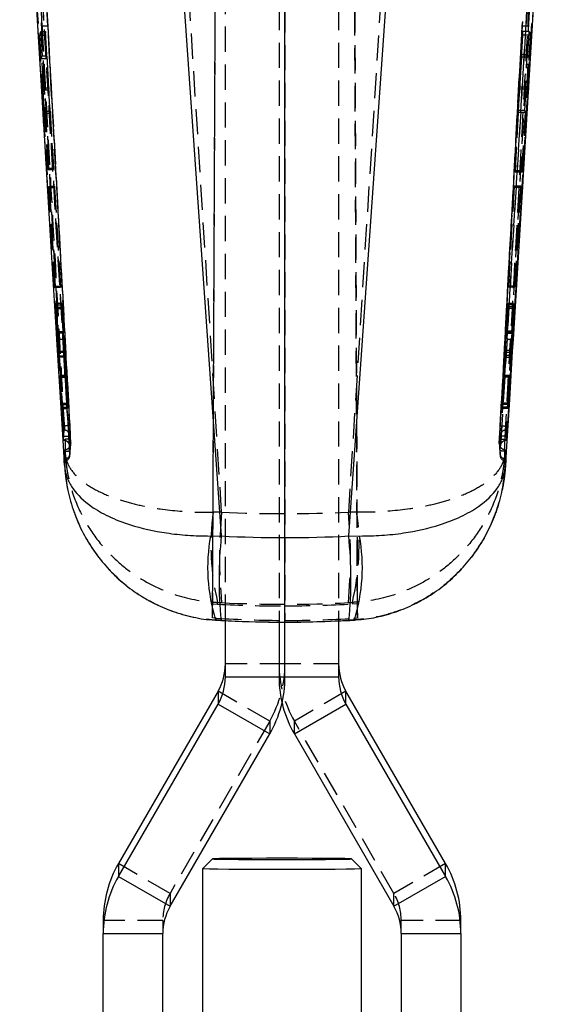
# Model space of a CAD drawing. Extents: x 37 to 375, y 36 to 279.
# Tile 12 of 16: x 212 to 239, y 174 to 223. Entities that reach past the tile are written whole.
import ezdxf

# ---------------------------------------------------------------- set-up
doc = ezdxf.new("R2010")
doc.units = 0
doc.linetypes.add('HIDDEN', pattern=[1.905, 1.27, -0.635])
doc.layers.get('0').update_dxf_attribs({"linetype": 'CONTINUOUS'})

msp = doc.modelspace()

# ---------------------------------------------------------------- linework, layer by layer
at = {"color": 7, "linetype": 'HIDDEN'}
for p, q in [((221.905369, 193.318589), (222.231336, 267.941458)), ((225.536735, 267.862423), (225.548124, 193.194663)), ((228.866425, 267.862423), (229.192099, 193.305491)), ((221.905375, 194.02705), (222.194546, 260.198845)), ((225.548124, 193.927987), (225.538091, 259.673728)), ((229.192093, 194.04014), (228.905268, 259.673728)), ((222.548734, 193.22261), (222.548734, 248.928441)), ((225.248734, 248.928441), (225.248734, 193.122095)), ((225.548734, 193.119502), (225.548734, 248.928441)), ((228.248734, 248.928441), (228.248734, 193.178071)), ((213.614679, 223.097658), (212.461133, 244.249745)), ((238.636335, 244.249745), (237.482789, 223.097658)), ((214.410903, 202.970987), (212.198847, 243.171258)), ((238.898621, 243.171258), (236.686565, 202.970987)), ((213.652188, 214.243448), (212.20902, 238.097428)), ((212.512913, 238.129554), (214.374808, 207.357383)), ((214.674017, 202.465592), (212.542934, 237.80304)), ((238.554534, 237.80304), (236.42345, 202.465592)), ((236.72266, 207.357383), (238.584554, 238.129554)), ((238.888447, 238.097428), (237.44528, 214.243448)), ((222.359658, 198.639317), (220.240949, 232.135086)), ((230.856518, 232.135086), (228.737809, 198.639317)), ((213.614679, 223.097658), (214.76609, 202.104522)), ((236.331378, 202.104522), (237.482789, 223.097658)), ((213.208344, 222.639209), (213.258198, 222.82779)), ((213.277394, 221.465578), (213.208344, 222.639209)), ((213.208344, 222.639209), (213.480865, 222.639209)), ((213.258198, 222.82779), (213.49654, 222.82779)), ((213.258198, 222.82779), (213.65172, 215.939073)), ((213.49654, 222.82779), (213.480865, 222.639209)), ((213.480865, 222.639209), (213.551675, 221.465578)), ((213.912163, 215.939073), (213.49654, 222.82779)), ((237.131238, 215.750484), (237.51123, 222.639209)), ((237.496608, 222.82779), (237.431868, 221.65416)), ((237.889124, 222.639209), (237.483955, 215.750484)), ((237.51123, 222.639209), (237.496608, 222.82779)), ((237.83927, 222.82779), (237.496608, 222.82779)), ((237.889124, 222.639209), (237.51123, 222.639209)), ((237.772194, 221.65416), (237.83927, 222.82779)), ((237.83927, 222.82779), (237.889124, 222.639209)), ((213.309605, 221.59124), (213.277394, 221.465578)), ((213.277394, 221.465578), (213.551675, 221.465578)), ((213.309605, 221.59124), (213.56212, 221.59124)), ((213.402337, 219.983867), (213.309605, 221.59124)), ((213.551675, 221.465578), (213.56212, 221.59124)), ((213.56212, 221.59124), (213.659099, 219.983867)), ((237.441612, 221.528499), (237.352947, 219.921133)), ((237.772194, 221.65416), (237.431868, 221.65416)), ((237.431868, 221.65416), (237.441612, 221.528499)), ((237.803788, 221.528499), (237.441612, 221.528499)), ((237.710155, 219.921133), (237.803788, 221.528499)), ((237.803788, 221.528499), (237.772194, 221.65416)), ((213.377745, 219.881801), (213.402337, 219.983867)), ((213.402337, 219.983867), (213.659099, 219.983867)), ((213.659099, 219.983867), (213.650615, 219.881801)), ((237.345033, 220.023191), (237.280293, 218.84956)), ((237.352947, 219.921133), (237.345033, 220.023191)), ((237.685859, 220.023191), (237.345033, 220.023191)), ((237.618572, 218.84956), (237.685859, 220.023191)), ((237.685859, 220.023191), (237.710155, 219.921133)), ((213.446521, 218.708171), (213.377745, 219.881801)), ((213.377745, 219.881801), (213.650615, 219.881801)), ((213.650615, 219.881801), (213.721425, 218.708171)), ((237.710155, 219.921133), (237.352947, 219.921133)), ((213.470033, 218.810236), (213.446521, 218.708171)), ((213.446521, 218.708171), (213.721425, 218.708171)), ((213.470033, 218.810236), (213.729908, 218.810236)), ((213.63922, 215.876145), (213.470033, 218.810236)), ((213.721425, 218.708171), (213.729908, 218.810236)), ((213.729908, 218.810236), (213.906933, 215.876145)), ((237.288207, 218.747495), (237.126358, 215.813412)), ((237.618572, 218.84956), (237.280293, 218.84956)), ((237.280293, 218.84956), (237.288207, 218.747495)), ((237.6418, 218.747495), (237.288207, 218.747495)), ((237.470956, 215.813412), (237.6418, 218.747495)), ((237.6418, 218.747495), (237.618572, 218.84956)), ((213.65172, 215.939073), (213.63922, 215.876145)), ((213.63922, 215.876145), (213.906933, 215.876145)), ((213.65172, 215.939073), (213.912163, 215.939073)), ((213.906933, 215.876145), (213.912163, 215.939073)), ((237.470956, 215.813412), (237.126358, 215.813412)), ((237.126358, 215.813412), (237.131238, 215.750484)), ((237.483955, 215.750484), (237.131238, 215.750484)), ((237.483955, 215.750484), (237.470956, 215.813412)), ((213.675222, 214.982098), (213.68697, 215.042619)), ((213.967769, 209.953552), (213.675222, 214.982098)), ((213.675222, 214.982098), (213.952053, 214.982098)), ((213.68697, 215.042619), (213.957051, 215.042619)), ((213.68697, 215.042619), (213.976766, 210.014058)), ((213.957051, 215.042619), (213.952053, 214.982098)), ((213.952053, 214.982098), (214.255437, 209.953552)), ((214.260436, 210.014058), (213.957051, 215.042619)), ((237.075666, 215.042351), (236.798281, 210.013902)), ((236.802969, 209.953813), (237.080353, 214.982277)), ((237.080353, 214.982277), (237.075666, 215.042351)), ((237.410495, 215.042351), (237.075666, 215.042351)), ((237.422268, 214.982277), (237.080353, 214.982277)), ((237.120682, 210.013902), (237.410495, 215.042351)), ((237.422268, 214.982277), (237.129704, 209.953813)), ((237.410495, 215.042351), (237.422268, 214.982277)), ((213.976766, 210.014058), (213.967769, 209.953552)), ((213.967769, 209.953552), (214.255437, 209.953552)), ((213.976766, 210.014058), (214.260436, 210.014058)), ((214.255437, 209.953552), (214.260436, 210.014058)), ((237.120682, 210.013902), (236.798281, 210.013902)), ((236.798281, 210.013902), (236.802969, 209.953813)), ((237.129704, 209.953813), (236.802969, 209.953813)), ((237.129704, 209.953813), (237.120682, 210.013902)), ((214.036102, 209.078191), (214.04558, 209.147943)), ((214.103485, 207.744112), (214.036102, 209.078191)), ((214.036102, 209.078191), (214.320865, 209.078191)), ((214.04558, 209.147943), (214.326625, 209.147943)), ((214.04558, 209.147943), (214.166794, 206.745794)), ((214.326625, 209.147943), (214.320865, 209.078191)), ((214.320865, 209.078191), (214.394277, 207.744112)), ((214.459082, 206.745794), (214.326625, 209.147943)), ((236.73769, 209.145567), (236.618167, 206.770597)), ((236.675927, 207.743196), (236.742989, 209.077662)), ((237.052027, 209.145567), (236.73769, 209.145567)), ((236.742989, 209.077662), (236.73769, 209.145567)), ((237.061354, 209.077662), (236.742989, 209.077662)), ((236.932278, 206.770597), (237.052027, 209.145567)), ((237.061354, 209.077662), (236.993949, 207.743196)), ((237.052027, 209.145567), (237.061354, 209.077662)), ((214.010045, 208.893923), (214.019897, 208.962334)), ((214.010045, 208.893923), (214.305647, 208.893923)), ((214.155789, 206.692038), (214.010045, 208.893923)), ((214.019897, 208.962334), (214.311298, 208.962334)), ((214.019897, 208.962334), (214.101377, 207.726574)), ((214.311298, 208.962334), (214.305647, 208.893923)), ((214.305647, 208.893923), (214.45091, 206.692038)), ((214.392935, 207.726574), (214.311298, 208.962334)), ((236.622913, 206.665201), (236.757366, 208.893439)), ((236.751963, 208.96267), (236.677268, 207.727289)), ((236.757366, 208.893439), (236.751963, 208.96267)), ((237.07761, 208.96267), (236.751963, 208.96267)), ((237.087688, 208.893439), (236.757366, 208.893439)), ((237.087688, 208.893439), (236.940299, 206.665201)), ((236.99615, 207.727289), (237.07761, 208.96267)), ((237.07761, 208.96267), (237.087688, 208.893439)), ((214.101377, 207.726574), (214.392935, 207.726574)), ((214.106822, 207.654571), (214.398406, 207.654571)), ((236.672216, 207.654393), (236.990601, 207.654393)), ((236.990649, 207.654914), (236.672344, 207.654914)), ((236.993949, 207.743196), (236.675927, 207.743196)), ((236.99615, 207.727289), (236.677268, 207.727289)), ((214.374808, 207.357383), (214.715642, 201.731643)), ((214.725313, 201.575486), (214.374808, 207.357383)), ((236.72266, 207.357383), (236.372154, 201.575486)), ((236.381827, 201.731643), (236.72266, 207.357383)), ((214.155789, 206.692038), (214.45091, 206.692038)), ((214.166794, 206.745794), (214.459082, 206.745794)), ((236.932278, 206.770597), (236.618167, 206.770597)), ((236.940299, 206.665201), (236.622913, 206.665201)), ((214.30598, 203.856213), (214.16982, 206.450885)), ((214.16982, 206.450885), (214.465454, 206.450885)), ((214.18065, 206.504932), (214.473622, 206.504932)), ((214.18065, 206.504932), (214.331454, 204.127295)), ((214.465454, 206.450885), (214.608266, 203.856213)), ((214.630661, 204.127295), (214.473622, 206.504932)), ((236.604864, 206.529526), (236.459595, 204.126349)), ((236.480593, 203.857159), (236.609628, 206.424227)), ((236.91841, 206.529526), (236.604864, 206.529526)), ((236.926277, 206.424227), (236.609628, 206.424227)), ((236.76596, 204.126349), (236.91841, 206.529526)), ((236.926277, 206.424227), (236.791544, 203.857159)), ((214.230638, 205.51697), (214.527326, 205.51697)), ((214.52735, 205.522342), (214.230893, 205.522342)), ((214.234539, 205.430886), (214.531586, 205.430886)), ((214.234539, 205.430886), (214.313123, 203.929899)), ((214.236318, 205.448447), (214.532948, 205.448447)), ((214.324989, 204.056261), (214.236318, 205.448447)), ((214.614353, 203.929899), (214.531586, 205.430886)), ((214.532948, 205.448447), (214.624793, 204.056261)), ((236.465303, 204.053177), (236.549316, 205.445504)), ((236.550662, 205.429321), (236.475091, 203.927702)), ((236.861353, 205.445504), (236.549316, 205.445504)), ((236.863212, 205.429321), (236.550662, 205.429321)), ((236.866656, 205.518579), (236.55421, 205.518579)), ((236.866902, 205.520204), (236.554475, 205.520204)), ((236.861353, 205.445504), (236.772698, 204.053177)), ((236.784625, 203.927702), (236.863212, 205.429321)), ((214.331454, 204.127295), (214.324989, 204.056261)), ((214.331454, 204.127295), (214.630661, 204.127295)), ((214.624793, 204.056261), (214.630661, 204.127295)), ((236.76596, 204.126349), (236.459595, 204.126349)), ((236.459595, 204.126349), (236.465303, 204.053177)), ((236.772698, 204.053177), (236.76596, 204.126349)), ((214.313123, 203.929899), (214.30598, 203.856213)), ((214.30598, 203.856213), (214.608266, 203.856213)), ((214.313123, 203.929899), (214.614353, 203.929899)), ((214.324989, 204.056261), (214.624793, 204.056261)), ((214.608266, 203.856213), (214.614353, 203.929899)), ((236.772698, 204.053177), (236.465303, 204.053177)), ((236.784625, 203.927702), (236.475091, 203.927702)), ((236.475091, 203.927702), (236.480593, 203.857159)), ((236.791544, 203.857159), (236.480593, 203.857159)), ((236.791544, 203.857159), (236.784625, 203.927702)), ((214.385288, 202.268383), (214.420994, 202.765366)), ((214.403013, 202.268383), (214.437487, 202.765366)), ((214.412274, 202.970987), (214.410903, 202.970987)), ((214.41233, 202.970823), (214.412274, 202.970987)), ((214.437492, 202.765366), (214.420994, 202.765366)), ((236.659981, 202.765366), (236.694454, 202.268383)), ((236.676474, 202.765366), (236.659981, 202.765366)), ((236.676474, 202.765366), (236.71218, 202.268383)), ((236.685193, 202.970987), (236.685138, 202.970823)), ((236.686565, 202.970987), (236.685193, 202.970987)), ((214.385178, 202.268144), (214.402674, 202.268144)), ((214.403013, 202.268383), (214.385288, 202.268383)), ((214.76609, 202.104522), (214.76697, 202.110006)), ((236.330489, 202.110036), (236.331378, 202.104522)), ((236.71218, 202.268383), (236.694463, 202.268383)), ((236.694794, 202.268144), (236.712323, 202.268144)), ((214.47941, 201.784199), (214.479326, 201.783149)), ((214.479326, 201.783149), (214.490749, 201.576209)), ((214.480581, 201.78972), (214.47941, 201.784199)), ((214.726384, 201.497374), (214.765068, 202.069214)), ((214.750829, 202.075606), (214.743099, 202.02159)), ((236.351096, 202.025129), (236.331051, 202.093495)), ((236.606719, 201.576209), (236.618141, 201.783149)), ((236.618058, 201.784199), (236.616886, 201.78972)), ((236.618141, 201.783149), (236.618058, 201.784199)), ((214.443487, 201.215988), (214.442042, 201.225078)), ((236.655425, 201.225078), (236.653981, 201.215981)), ((222.359658, 198.639317), (221.932276, 198.63542)), ((229.165192, 198.63542), (228.737809, 198.639317)), ((221.905369, 193.318589), (221.905375, 194.02705)), ((221.905375, 194.02705), (222.150485, 194.010532)), ((222.150485, 194.010532), (222.156854, 194.098992)), ((222.156854, 194.098992), (222.359658, 194.088763)), ((228.737809, 194.088763), (228.940614, 194.098992)), ((228.940614, 194.098992), (228.946098, 194.022676)), ((228.946098, 194.022676), (229.192093, 194.04014)), ((229.192099, 193.305491), (229.192093, 194.04014)), ((222.092972, 193.305081), (221.905369, 193.318589)), ((222.084783, 193.216523), (222.057747, 193.212142)), ((222.084783, 193.216523), (222.092972, 193.305081)), ((222.344922, 193.201227), (222.084783, 193.216523)), ((222.333228, 193.195848), (222.344922, 193.201227)), ((229.012685, 193.216523), (228.752546, 193.201227)), ((228.752546, 193.201227), (228.764221, 193.195848)), ((229.192099, 193.305491), (229.005621, 193.29275)), ((229.005621, 193.29275), (229.012685, 193.216523)), ((229.012685, 193.216523), (229.039575, 193.212135)), ((225.548734, 191.004096), (222.548734, 191.004096)), ((228.248734, 191.004096), (225.248734, 191.004096)), ((224.77838, 188.13288), (222.180304, 189.630902)), ((228.617164, 189.630902), (226.019088, 188.13288)), ((224.77838, 188.13288), (219.767164, 179.464637)), ((224.77838, 188.13288), (224.77838, 187.481208)), ((226.019088, 187.481208), (226.019088, 188.13288)), ((231.030304, 179.464637), (226.019088, 188.13288)), ((219.767164, 179.464637), (217.169088, 180.962658)), ((233.62838, 180.962658), (231.030304, 179.464637)), ((219.767164, 179.464637), (219.767164, 178.812964)), ((231.030304, 178.812964), (231.030304, 179.464637)), ((219.398734, 178.091442), (216.398734, 178.091442)), ((219.398734, 178.091442), (219.398734, 177.439777)), ((231.398734, 177.439777), (231.398734, 178.091442)), ((234.398733, 178.091442), (231.398734, 178.091442))]:
    msp.add_line(p, q, dxfattribs=at)
at = {"color": 7, "linetype": 'CONTINUOUS'}
for p, q in [((220.240949, 227.453342), (222.344922, 197.442888)), ((228.752546, 197.442888), (230.856518, 227.453342)), ((238.153424, 225.880673), (237.44528, 214.243448)), ((237.44528, 214.243448), (237.022664, 207.324958)), ((214.344196, 202.925718), (214.372077, 202.46221)), ((214.372077, 202.46221), (214.373406, 202.440275)), ((236.724062, 202.440275), (236.72539, 202.46221)), ((214.455508, 201.002797), (214.442042, 201.225078)), ((236.655425, 201.225078), (236.641959, 201.002797)), ((221.797037, 197.440347), (222.344922, 197.442888)), ((228.752546, 197.442888), (229.300431, 197.440347)), ((222.548734, 190.352423), (222.548734, 193.22261)), ((225.248734, 193.122095), (225.248734, 190.352423)), ((225.548734, 190.352423), (225.548734, 193.119502)), ((228.248734, 193.178071), (228.248734, 190.352423)), ((222.548734, 190.352423), (225.548734, 190.352423)), ((225.248734, 190.352423), (228.248734, 190.352423)), ((222.180304, 189.630902), (217.169088, 180.962658)), ((222.180304, 189.630902), (222.180304, 188.979237)), ((228.617164, 188.979237), (228.617164, 189.630902)), ((233.62838, 180.962658), (228.617164, 189.630902)), ((217.169088, 180.310985), (222.180304, 188.979237)), ((222.180304, 188.979237), (224.77838, 187.481208)), ((226.019088, 187.481208), (228.617164, 188.979237)), ((228.617164, 188.979237), (233.62838, 180.310985)), ((219.767164, 178.812964), (224.77838, 187.481208)), ((226.019088, 187.481208), (231.030304, 178.812964)), ((217.169088, 180.962658), (217.169088, 180.310985)), ((221.898863, 181.197388), (221.398881, 180.697439)), ((229.398586, 180.697439), (228.898605, 181.197388)), ((233.62838, 180.310985), (233.62838, 180.962658)), ((217.169088, 180.310985), (219.767164, 178.812964)), ((221.398734, 180.697141), (221.398734, 157.098016)), ((229.398734, 157.098016), (229.398734, 180.697141)), ((231.030304, 178.812964), (233.62838, 180.310985)), ((216.398734, 178.091442), (216.398734, 177.439777)), ((234.398733, 177.439777), (234.398733, 178.091442)), ((216.398734, 177.439777), (219.398734, 177.439777)), ((216.398734, 160.409952), (216.398734, 177.439777)), ((219.398734, 160.409952), (219.398734, 177.439777)), ((231.398734, 177.439777), (234.398733, 177.439777)), ((231.398734, 177.439777), (231.398734, 160.409952)), ((234.398733, 177.439777), (234.398733, 160.409952))]:
    msp.add_line(p, q, dxfattribs=at)
at = {"color": 7, "linetype": 'CONTINUOUS', "flags": 128}
for points in [[(213.652188, 214.243448), (213.429943, 217.889389), (212.960745, 225.604965)], [(214.074804, 207.324958), (214.038177, 207.923776), (213.889718, 210.352516), (213.652188, 214.243448)], [(214.419395, 201.69889), (214.384327, 202.270804), (214.235502, 204.699522), (214.074804, 207.324958)], [(237.022664, 207.324958), (236.986615, 206.735743), (236.837925, 204.307011), (236.678072, 201.69889)], [(236.72539, 202.46221), (236.749145, 202.857083), (236.753764, 202.933869)], [(221.898734, 181.197128), (221.986486, 181.190437), (222.245343, 181.184082), (222.662324, 181.178382), (223.21652, 181.173621), (223.880141, 181.170037), (224.619911, 181.167817), (225.398734, 181.167057), (226.177557, 181.167817), (226.917327, 181.170037), (227.580948, 181.173621), (228.135144, 181.178382), (228.552125, 181.184082), (228.810981, 181.190437), (228.898734, 181.197128), (228.810981, 181.203818), (228.552125, 181.210173), (228.135144, 181.215873), (227.580948, 181.220634), (226.917327, 181.224218), (226.177557, 181.226438), (225.398734, 181.227191), (224.619911, 181.226438), (223.880141, 181.224218), (223.21652, 181.220634), (222.662324, 181.215873), (222.245343, 181.210173), (221.986486, 181.203818), (221.898734, 181.197128)], [(229.398586, 180.697439), (229.398734, 180.697141), (229.311324, 180.690004), (229.052916, 180.683172), (228.634802, 180.67695), (228.075256, 180.671608), (227.398734, 180.667384), (226.634802, 180.664463), (225.816848, 180.662973), (224.98062, 180.662973), (224.162666, 180.664463), (223.398734, 180.667384), (222.722211, 180.671608), (222.162666, 180.67695), (221.744552, 180.683172), (221.486143, 180.690004), (221.398734, 180.697141)]]:
    msp.add_lwpolyline(points, dxfattribs=at)
at = {"color": 7, "linetype": 'HIDDEN', "flags": 128}
msp.add_lwpolyline([(214.757272, 202.015033), (214.75727, 202.015026), (214.757271, 202.015026), (214.765946, 202.062061), (214.767281, 202.078207), (214.767812, 202.089993), (214.768135, 202.109536), (214.767306, 202.172278), (214.764824, 202.245472), (214.76057, 202.330565), (214.760189, 202.33742)], dxfattribs=at)
at = {"color": 7, "linetype": 'HIDDEN'}
for centre, radius, start, end in [((213.682039, 217.837005), 5.261084, 90.7336001, 93.930513), ((237.415424, 217.836885), 5.261204, 86.0695234, 89.2663635), ((214.049285, 208.965142), 1.640383, 270.891386, 281.4459611), ((237.048182, 208.965127), 1.640368, 258.5539903, 269.1086626), ((214.437638, 202.461005), 0.304361, 3.2355006, 90.0275219), ((236.659786, 202.461042), 0.304325, 89.9632236, 176.7554996), ((214.403079, 201.963948), 0.304435, 3.470575, 90.0123136), ((214.462406, 202.087864), 0.304141, 273.2048934, 3.1396637), ((214.463569, 202.093115), 0.303872, 273.2093584, 3.184996), ((236.63506, 202.087863), 0.304139, 176.8600733, 266.7953695), ((236.69432, 201.964005), 0.304378, 89.9731515, 176.5197695), ((236.633987, 202.093256), 0.304017, 191.6343985, 266.775411), ((214.444137, 201.591603), 0.281638, 268.7048474, 356.7194818), ((214.424942, 201.519547), 0.304124, 273.4959858, 3.4228417), ((236.672573, 201.519599), 0.30418, 176.5707788, 266.4958901), ((236.653331, 201.591604), 0.281639, 183.2807057, 271.2949651), ((234.33069, 196.975437), 12.509046, 172.3742045, 193.2940765), ((246.861288, 196.36404), 24.607047, 174.6945992, 185.3054008), ((204.236201, 196.36404), 24.607025, 354.6945946, 5.3054054), ((216.766777, 196.975436), 12.509046, 346.7059267, 7.6257981), ((219.812093, 191.004299), 5.736641, 329.9642677, 359.9979742), ((230.985375, 191.004299), 5.736641, 180.0020258, 210.0357323), ((222.142385, 178.091338), 2.743652, 149.9644909, 179.9978277), ((228.655082, 178.091338), 2.743652, 0.0021723, 30.0355091)]:
    msp.add_arc(centre, radius, start, end, dxfattribs=at)
at = {"color": 8, "linetype": 'CONTINUOUS'}
for centre, radius, start, end in [((230.626709, 195.862644), 8.969519, 169.8691917, 197.1875796), ((242.790155, 195.263056), 20.56111, 173.9142246, 185.7702503), ((208.310566, 195.263158), 20.557864, 354.2285496, 6.0864541), ((220.474989, 195.862672), 8.965348, 342.8039346, 10.1353839)]:
    msp.add_arc(centre, radius, start, end, dxfattribs=at)
at = {"color": 7, "linetype": 'CONTINUOUS'}
for centre, radius, start, end in [((219.805083, 191.004199), 2.743651, 329.9644937, 359.997843), ((230.992384, 191.004199), 2.743651, 180.002157, 210.0355063), ((219.80515, 190.352516), 2.743584, 329.9641218, 359.9980593), ((219.812081, 190.352629), 5.736653, 329.9643005, 359.9979414), ((230.985387, 190.352629), 5.736653, 180.0020586, 210.0356995), ((230.992318, 190.352516), 2.743584, 180.0019407, 210.0358782), ((222.135368, 178.091242), 5.736634, 149.9642535, 179.9979961), ((228.662099, 178.091242), 5.736634, 0.0020039, 30.0357465), ((222.13535, 177.439574), 5.736616, 149.9642047, 179.9979704), ((228.662118, 177.439574), 5.736616, 0.0020296, 30.0357953), ((222.142331, 177.43968), 2.743598, 149.9641877, 179.9979753), ((228.655136, 177.43968), 2.743598, 0.0020247, 30.0358123)]:
    msp.add_arc(centre, radius, start, end, dxfattribs=at)
at = {"color": 7, "linetype": 'HIDDEN'}
for centre, major_axis, ratio, start_param, end_param in [((214.385987, 207.861717), (-0.01242, 0.207144), 0.00732475, 2.281095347, 3.314942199), ((214.386068, 207.860158), (-0.012346, 0.205902), 0.00732475, 3.324105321, 4.113204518), ((236.68357, 207.861539), (0.011355, 0.207144), 0.006779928, 2.179235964, 3.213082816), ((236.683482, 207.860156), (0.011286, 0.205902), 0.006779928, 3.222245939, 4.011345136), ((214.457452, 206.563637), (-0.01218, 0.203132), 0.00732475, 4.123497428, 5.396200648), ((214.467005, 206.634539), (-0.012201, 0.203493), 0.00732475, 0.991908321, 2.260855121), ((236.610896, 206.659005), (0.011135, 0.203132), 0.006779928, 4.021638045, 5.294341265), ((236.616965, 206.537073), (0.011154, 0.203493), 0.006779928, 0.890048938, 2.158995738), ((214.539807, 205.314561), (-0.012458, 0.207779), 0.00732475, 5.412144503, 6.510567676), ((214.539666, 205.317144), (-0.012334, 0.20571), 0.00732475, 0.239291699, 0.98447404), ((236.543231, 205.314795), (0.011276, 0.20571), 0.006779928, 0.137432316, 0.882614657), ((236.543086, 205.312422), (0.011389, 0.207779), 0.006779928, 5.310285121, 6.408708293), ((225.548734, 252.085813), (60.9, 0), 0.878816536, 4.65999925, 4.76477871), ((225.548734, 254.734157), (50.883241, 33.593033), 0.996099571, 4.074843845, 4.130663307), ((225.548734, 252.085813), (60.9, 0), 0.953640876, 4.65999925, 4.76477871), ((225.548734, 254.734122), (60.9, 0), 0.998458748, 4.712378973, 4.76820391), ((225.548734, 254.028039), (48.97339, -36.33581), 0.996253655, 5.292147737, 5.348913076), ((225.548734, 256.773397), (0, 63.660323), 0.95663982, 3.088960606, 3.194224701), ((225.548734, 254.028074), (60.9, 0), 0.998906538, 4.712378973, 4.769182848)]:
    msp.add_ellipse(centre, major_axis=major_axis, ratio=ratio, start_param=start_param, end_param=end_param, dxfattribs=at)
at = {"color": 7, "linetype": 'CONTINUOUS'}
msp.add_ellipse((225.548734, 256.773397), major_axis=(60.9, 0), ratio=0.975579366, start_param=4.659756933, end_param=4.765021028, dxfattribs=at)
at = {"color": 7, "linetype": 'HIDDEN'}
for points, knots in [([(214.412274, 202.970987), (214.042771, 209.665441), (213.303166, 223.065188), (212.571411, 236.465323), (212.205237, 243.170811)], [0, 0, 0, 0, 0.499595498, 1, 1, 1, 1]), ([(212.509173, 243.19203), (212.875373, 236.486361), (213.607177, 223.085916), (214.346814, 209.685858), (214.716332, 202.991275)], [0, 0, 0, 0, 0.500406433, 1, 1, 1, 1]), ([(236.381135, 202.991275), (236.750653, 209.685858), (237.49029, 223.085916), (238.222095, 236.486361), (238.588295, 243.19203)], [0, 0, 0, 0, 0.499593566, 1, 1, 1, 1]), ([(238.892231, 243.170811), (238.526057, 236.465323), (237.794303, 223.065188), (237.054697, 209.665441), (236.685193, 202.970987)], [0, 0, 0, 0, 0.500404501, 1, 1, 1, 1]), ([(212.246446, 237.799881), (212.254367, 237.6682), (212.310986, 236.726899), (212.562402, 232.547124), (213.253697, 221.054139), (213.896351, 210.370672), (214.344196, 202.925718)], [0, 0, 0, 0, 0.011327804, 0.080974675, 0.359561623, 1, 1, 1, 1]), ([(236.753764, 202.933869), (236.800929, 203.717903), (237.042912, 207.740458), (237.742017, 219.362522), (238.393916, 230.20045), (238.851022, 237.799896)], [0, 0, 0, 0, 0.06746072, 0.346112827, 1, 1, 1, 1]), ([(212.847967, 231.704457), (212.858114, 231.519171), (212.912657, 230.52317), (213.070151, 227.650239), (213.218093, 224.962625), (213.32141, 223.085715)], [0, 0, 0, 0, 0.064493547, 0.346683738, 1, 1, 1, 1]), ([(237.776058, 223.085715), (237.787099, 223.286088), (237.842812, 224.297161), (237.984988, 226.880659), (238.131683, 229.553204), (238.233651, 231.415051), (238.249501, 231.704457)], [0, 0, 0, 0, 0.069746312, 0.351936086, 0.899264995, 1, 1, 1, 1]), ([(213.32141, 223.085715), (213.331975, 222.894026), (213.387225, 221.891639), (213.621535, 217.646475), (213.994861, 210.910669), (214.326437, 204.985717), (214.476546, 202.303415)], [0, 0, 0, 0, 0.027670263, 0.144694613, 0.612792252, 1, 1, 1, 1]), ([(214.761155, 202.315381), (214.611085, 205.017667), (214.226381, 211.944959), (213.84642, 218.8725), (213.614679, 223.097658)], [0, 0, 0, 0, 0.390092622, 1, 1, 1, 1]), ([(237.482789, 223.097658), (237.334692, 220.395273), (236.955045, 213.467716), (236.570717, 206.540404), (236.336312, 202.315381)], [0, 0, 0, 0, 0.390092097, 1, 1, 1, 1]), ([(236.620899, 202.303006), (236.630169, 202.468329), (236.684896, 203.444309), (236.921094, 207.662938), (237.297886, 214.425131), (237.626493, 220.376812), (237.776058, 223.085715)], [0, 0, 0, 0, 0.023865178, 0.140887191, 0.60897542, 1, 1, 1, 1]), ([(214.101377, 207.726581), (214.102454, 207.71066), (214.104607, 207.678818), (214.106484, 207.655663), (214.106733, 207.657316), (214.106822, 207.657902)], [0, 0, 0, 0, 0.392395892, 0.784782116, 1, 1, 1, 1]), ([(214.107175, 207.657693), (214.107017, 207.66414), (214.106701, 207.677035), (214.105055, 207.712896), (214.103805, 207.73775), (214.103485, 207.744112)], [0, 0, 0, 0, 0.42661134, 0.853225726, 1, 1, 1, 1]), ([(236.993949, 207.743203), (236.993079, 207.725502), (236.991339, 207.690098), (236.990101, 207.657514), (236.990462, 207.655799), (236.990649, 207.654914)], [0, 0, 0, 0, 0.326220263, 0.652454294, 1, 1, 1, 1]), ([(236.990649, 207.654914), (236.991104, 207.659049), (236.992013, 207.667319), (236.994254, 207.698616), (236.995764, 207.721455), (236.99615, 207.727289)], [0, 0, 0, 0, 0.426812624, 0.853596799, 1, 1, 1, 1]), ([(214.16982, 206.450885), (214.168748, 206.47117), (214.166602, 206.511739), (214.162608, 206.581609), (214.158851, 206.644286), (214.156717, 206.677565), (214.155789, 206.692038)], [0, 0, 0, 0, 0.265174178, 0.53033635, 0.795735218, 1, 1, 1, 1]), ([(214.166794, 206.745794), (214.167863, 206.725366), (214.170001, 206.684511), (214.173965, 206.614475), (214.177664, 206.5521), (214.17975, 206.519147), (214.18065, 206.504932)], [0, 0, 0, 0, 0.265966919, 0.531906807, 0.798085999, 1, 1, 1, 1]), ([(236.91841, 206.529526), (236.919612, 206.548602), (236.922017, 206.586751), (236.926063, 206.655843), (236.929631, 206.719737), (236.931477, 206.755196), (236.932278, 206.770597)], [0, 0, 0, 0, 0.265357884, 0.53070299, 0.796165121, 1, 1, 1, 1]), ([(236.940299, 206.665201), (236.939071, 206.645966), (236.936616, 206.607494), (236.932516, 206.538163), (236.928925, 206.47451), (236.927074, 206.439364), (236.926277, 206.424227)], [0, 0, 0, 0, 0.266141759, 0.532296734, 0.798562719, 1, 1, 1, 1]), ([(214.236318, 205.448447), (214.235235, 205.464838), (214.233071, 205.497622), (214.231101, 205.521974), (214.230527, 205.524002), (214.230619, 205.518165), (214.230638, 205.51697)], [0, 0, 0, 0, 0.307118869, 0.614255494, 0.921030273, 1, 1, 1, 1]), ([(214.230638, 205.51697), (214.230892, 205.509285), (214.231401, 205.493914), (214.233156, 205.457735), (214.234332, 205.434895), (214.234539, 205.430886)], [0, 0, 0, 0, 0.451900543, 0.903779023, 1, 1, 1, 1]), ([(236.866656, 205.518579), (236.866154, 205.513172), (236.865148, 205.502357), (236.862954, 205.470272), (236.861592, 205.44919), (236.861353, 205.445504)], [0, 0, 0, 0, 0.4521068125, 0.9041891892, 1, 1, 1, 1]), ([(236.863212, 205.429321), (236.86412, 205.447338), (236.865936, 205.483373), (236.867174, 205.514503), (236.867155, 205.522027), (236.866741, 205.519168), (236.866656, 205.518579)], [0, 0, 0, 0, 0.306888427, 0.613801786, 0.920410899, 1, 1, 1, 1]), ([(214.420994, 202.765366), (214.420948, 202.768951), (214.420855, 202.776145), (214.419116, 202.814687), (214.416399, 202.869023), (214.41346, 202.924551), (214.411553, 202.959182), (214.410903, 202.970987)], [0, 0, 0, 0, 0.220353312, 0.442246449, 0.664009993, 0.885464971, 1, 1, 1, 1]), ([(214.716332, 202.991275), (214.711558, 202.990517), (214.702009, 202.989001), (214.631621, 202.983875), (214.531381, 202.977507), (214.452014, 202.973051), (214.41233, 202.970823)], [0, 0, 0, 0, 0.250000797, 0.500001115, 0.749999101, 1, 1, 1, 1]), ([(214.437492, 202.765366), (214.437404, 202.76846), (214.43722, 202.774972), (214.433269, 202.810614), (214.426711, 202.863582), (214.419257, 202.920321), (214.414232, 202.956955), (214.41233, 202.970823)], [0, 0, 0, 0, 0.200264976, 0.42159546, 0.64312235, 0.864895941, 1, 1, 1, 1]), ([(214.716332, 202.991275), (214.718244, 202.95643), (214.723281, 202.864643), (214.730743, 202.722744), (214.737301, 202.590735), (214.741259, 202.501848), (214.741431, 202.485831), (214.741514, 202.478184)], [0, 0, 0, 0, 0.135247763, 0.356267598, 0.577227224, 0.798157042, 1, 1, 1, 1]), ([(236.355949, 202.478266), (236.356036, 202.485947), (236.35622, 202.502115), (236.360167, 202.590732), (236.366723, 202.722745), (236.374188, 202.864643), (236.379224, 202.95643), (236.381135, 202.991275)], [0, 0, 0, 0, 0.200368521, 0.421706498, 0.643074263, 0.864502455, 1, 1, 1, 1]), ([(236.381135, 202.991275), (236.38591, 202.990517), (236.395459, 202.989001), (236.465847, 202.983875), (236.566087, 202.977507), (236.645454, 202.973051), (236.685138, 202.970823)], [0, 0, 0, 0, 0.250001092, 0.500001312, 0.7499992, 1, 1, 1, 1]), ([(236.685138, 202.970823), (236.683235, 202.956955), (236.678209, 202.920321), (236.670758, 202.863581), (236.664197, 202.810614), (236.660249, 202.774972), (236.660063, 202.76846), (236.659975, 202.765366)], [0, 0, 0, 0, 0.135104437, 0.35687762, 0.578404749, 0.799735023, 1, 1, 1, 1]), ([(236.686565, 202.970987), (236.685311, 202.948096), (236.682805, 202.902315), (236.67964, 202.840962), (236.677401, 202.79427), (236.67645, 202.770585), (236.676468, 202.766695), (236.676474, 202.765366)], [0, 0, 0, 0, 0.221084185, 0.442168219, 0.66343085, 0.88502351, 1, 1, 1, 1]), ([(214.372077, 202.46221), (214.411334, 202.464325), (214.4905, 202.468589), (214.590596, 202.471195), (214.660805, 202.47055), (214.669613, 202.467245), (214.674017, 202.465592)], [0, 0, 0, 0, 0.246927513, 0.497951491, 0.748976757, 1, 1, 1, 1]), ([(214.373406, 202.440275), (214.374884, 202.430651), (214.379798, 202.398661), (214.387828, 202.348265), (214.395957, 202.300145), (214.401318, 202.271479), (214.402686, 202.268382), (214.403005, 202.268383), (214.403005, 202.268383)], [0, 0, 0, 0, 0.099402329, 0.330415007, 0.56114623, 0.79158699, 0.999797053, 1, 1, 1, 1]), ([(214.402196, 202.26357), (214.430724, 202.262886), (214.489748, 202.261471), (214.549631, 202.236085), (214.574866, 202.214108), (214.577153, 202.212116)], [0, 0, 0, 0, 0.45966241, 0.95102155, 1, 1, 1, 1]), ([(214.476547, 202.303415), (214.479609, 202.237825), (214.485343, 202.115027), (214.48669, 201.958872), (214.484957, 201.848591), (214.482382, 201.799333), (214.480972, 201.791794), (214.480582, 201.789713)], [0, 0, 0, 0, 0.253204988, 0.474051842, 0.694902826, 0.915790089, 1, 1, 1, 1]), ([(214.761141, 202.315642), (214.760778, 202.315846), (214.760052, 202.316255), (214.743437, 202.315962), (214.716138, 202.315045), (214.678143, 202.313461), (214.631286, 202.311283), (214.577377, 202.308615), (214.524757, 202.305868), (214.490509, 202.304009), (214.476555, 202.303251)], [0, 0, 0, 0, 0.130080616, 0.260161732, 0.390241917, 0.520323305, 0.650403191, 0.780483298, 0.910565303, 1, 1, 1, 1]), ([(214.577153, 202.212116), (214.594817, 202.198516), (214.629435, 202.171861), (214.665175, 202.121518), (214.687556, 202.074907), (214.69813, 202.039544), (214.702299, 202.018788), (214.70376, 202.009477), (214.704472, 202.004106), (214.704772, 202.001337), (214.704453, 202.004164), (214.70357, 202.014969), (214.702982, 202.022156)], [0, 0, 0, 0, 0.166545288, 0.326410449, 0.457448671, 0.555515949, 0.603611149, 0.637370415, 0.672238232, 0.723365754, 0.815978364, 1, 1, 1, 1]), ([(214.703045, 202.022163), (214.701961, 202.035861), (214.699244, 202.070196), (214.691703, 202.182428), (214.68269, 202.323179), (214.676621, 202.422828), (214.674017, 202.465592)], [0, 0, 0, 0, 0.194290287, 0.487025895, 0.779858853, 1, 1, 1, 1]), ([(214.741514, 202.478184), (214.740791, 202.467055), (214.737178, 202.411412), (214.726211, 202.246115), (214.714958, 202.091992), (214.706955, 201.982377)], [0, 0, 0, 0, 0.067333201, 0.3366656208, 1, 1, 1, 1]), ([(214.728524, 201.537697), (214.729324, 201.548823), (214.733324, 201.604454), (214.746569, 201.79337), (214.757726, 201.971205), (214.76609, 202.104522)], [0, 0, 0, 0, 0.0588976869, 0.2944883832, 1, 1, 1, 1]), ([(214.766971, 202.109998), (214.767125, 202.111331), (214.767569, 202.115189), (214.767671, 202.139162), (214.766757, 202.1859), (214.764679, 202.247084), (214.762333, 202.292561), (214.761156, 202.315381)], [0, 0, 0, 0, 0.115035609, 0.333021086, 0.553089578, 0.77574779, 1, 1, 1, 1]), ([(236.335058, 202.292843), (236.334119, 202.27499), (236.331686, 202.228748), (236.329718, 202.162327), (236.32925, 202.112732), (236.329363, 202.0881), (236.331468, 202.060499), (236.334237, 202.041333), (236.337043, 202.027783), (236.338781, 202.020522), (236.339508, 202.017665), (236.339842, 202.016374), (236.339961, 202.015925), (236.339966, 202.015905)], [0, 0, 0, 0, 0.151444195, 0.392252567, 0.640795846, 0.80300118, 0.867888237, 0.931435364, 0.974377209, 0.988494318, 0.995992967, 0.999822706, 1, 1, 1, 1]), ([(236.336312, 202.315381), (236.335679, 202.30354), (236.333834, 202.269025), (236.331568, 202.213775), (236.330088, 202.159513), (236.329719, 202.12084), (236.330233, 202.113617), (236.330488, 202.110036)], [0, 0, 0, 0, 0.117077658, 0.341270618, 0.563667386, 0.783651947, 1, 1, 1, 1]), ([(236.331378, 202.104522), (236.332057, 202.093394), (236.335455, 202.037751), (236.347245, 201.848794), (236.359644, 201.671041), (236.368938, 201.537794)], [0, 0, 0, 0, 0.058907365, 0.2945367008, 1, 1, 1, 1]), ([(236.336312, 202.315381), (236.336676, 202.315602), (236.337405, 202.316044), (236.354023, 202.315811), (236.381323, 202.314918), (236.41932, 202.313362), (236.466175, 202.311182), (236.520084, 202.308493), (236.572701, 202.305703), (236.606946, 202.303792), (236.620899, 202.303013)], [0, 0, 0, 0, 0.130082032, 0.260162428, 0.390243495, 0.520323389, 0.65040311, 0.780483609, 0.91056428, 1, 1, 1, 1]), ([(236.390504, 201.982489), (236.389671, 201.993615), (236.385509, 202.049246), (236.373455, 202.214483), (236.363225, 202.368633), (236.355949, 202.478266)], [0, 0, 0, 0, 0.067337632, 0.336688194, 1, 1, 1, 1]), ([(236.42345, 202.465592), (236.420851, 202.422908), (236.414793, 202.323445), (236.40568, 202.180942), (236.397589, 202.061555), (236.392076, 201.988657), (236.391012, 201.98448), (236.390504, 201.982482)], [0, 0, 0, 0, 0.161076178, 0.375340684, 0.589533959, 0.803677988, 1, 1, 1, 1]), ([(236.423413, 202.466099), (236.421126, 202.428136), (236.415045, 202.32717), (236.405569, 202.179279), (236.397584, 202.062098), (236.393669, 202.010697), (236.392529, 201.999816), (236.393127, 202.005252), (236.394406, 202.014375), (236.398225, 202.034833), (236.408971, 202.073303), (236.43624, 202.130512), (236.492902, 202.19986), (236.582289, 202.25077), (236.657837, 202.275162), (236.694, 202.267959), (236.694492, 202.267861)], [0, 0, 0, 0, 0.097270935, 0.2586994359, 0.4179686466, 0.5377874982, 0.5959083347, 0.6148898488, 0.6307665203, 0.6458209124, 0.6795550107, 0.7333155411, 0.809444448, 0.9050146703, 0.9987070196, 1, 1, 1, 1]), ([(236.72539, 202.46221), (236.686133, 202.464325), (236.606968, 202.468589), (236.506871, 202.471195), (236.436663, 202.47055), (236.427854, 202.467245), (236.42345, 202.465592)], [0, 0, 0, 0, 0.246927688, 0.497951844, 0.748976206, 1, 1, 1, 1]), ([(236.616886, 201.789713), (236.615766, 201.799397), (236.613419, 201.819692), (236.610776, 201.930697), (236.61174, 202.08048), (236.615966, 202.210463), (236.619944, 202.285116), (236.620898, 202.303006)], [0, 0, 0, 0, 0.233021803, 0.488289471, 0.709334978, 0.930345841, 1, 1, 1, 1]), ([(236.694463, 202.268383), (236.694463, 202.268383), (236.694782, 202.268382), (236.69615, 202.271479), (236.701511, 202.300145), (236.70964, 202.348265), (236.71767, 202.398661), (236.722584, 202.430651), (236.724062, 202.440275)], [0, 0, 0, 0, 0.000202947, 0.20841301, 0.43885377, 0.669584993, 0.900597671, 1, 1, 1, 1]), ([(214.419395, 201.69889), (214.450922, 201.700977), (214.516502, 201.705317), (214.605313, 201.713176), (214.67311, 201.720975), (214.710262, 201.727372), (214.714035, 201.730368), (214.715642, 201.731643)], [0, 0, 0, 0, 0.201391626, 0.418920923, 0.636451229, 0.845218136, 1, 1, 1, 1]), ([(214.479326, 201.783149), (214.478697, 201.772343), (214.475471, 201.716917), (214.464218, 201.527849), (214.452369, 201.349604), (214.443487, 201.215981)], [0, 0, 0, 0, 0.057159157, 0.293189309, 1, 1, 1, 1]), ([(214.706955, 201.982385), (214.70659, 201.981956), (214.70609, 201.981368), (214.703694, 202.013469), (214.703045, 202.022163)], [0, 0, 0, 0, 0.729152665, 1, 1, 1, 1]), ([(214.715642, 201.731643), (214.716569, 201.716339), (214.718865, 201.678447), (214.722278, 201.621398), (214.724305, 201.590735), (214.725313, 201.575486)], [0, 0, 0, 0, 0.254034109, 0.629012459, 1, 1, 1, 1]), ([(236.372154, 201.575486), (236.373162, 201.590735), (236.375188, 201.621398), (236.378603, 201.678447), (236.380899, 201.716339), (236.381827, 201.731643)], [0, 0, 0, 0, 0.3709874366, 0.7459659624, 1, 1, 1, 1]), ([(236.678072, 201.69889), (236.646545, 201.700977), (236.580966, 201.705317), (236.492154, 201.713176), (236.424356, 201.720975), (236.387206, 201.727372), (236.383433, 201.730368), (236.381827, 201.731643)], [0, 0, 0, 0, 0.201389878, 0.418921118, 0.636451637, 0.845217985, 1, 1, 1, 1]), ([(236.653981, 201.215988), (236.653294, 201.226004), (236.649547, 201.280628), (236.636903, 201.469702), (236.626187, 201.648736), (236.618141, 201.783149)], [0, 0, 0, 0, 0.052995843, 0.289025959, 1, 1, 1, 1]), ([(214.442972, 201.219408), (214.469238, 201.221348), (214.527727, 201.225668), (214.603569, 201.268345), (214.662181, 201.324119), (214.698244, 201.381228), (214.717907, 201.432896), (214.725394, 201.468955), (214.727297, 201.486751), (214.727685, 201.490386)], [0, 0, 0, 0, 0.182291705, 0.405911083, 0.589247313, 0.744298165, 0.872932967, 0.974052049, 1, 1, 1, 1]), ([(214.490749, 201.576209), (214.48517, 201.48002), (214.474132, 201.289675), (214.461672, 201.09774), (214.455508, 201.002797)], [0, 0, 0, 0, 0.5053349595, 1, 1, 1, 1]), ([(214.490749, 201.576209), (214.490916, 201.573867), (214.491113, 201.57113), (214.49145, 201.566625), (214.491855, 201.561466), (214.492674, 201.551574), (214.49421, 201.534875), (214.497201, 201.506852), (214.503392, 201.459855), (214.51711, 201.380989), (214.549679, 201.248336), (214.632673, 201.023334), (214.8649, 200.62902), (215.364716, 200.141583), (216.199011, 199.647848), (217.147232, 199.271098), (218.186529, 198.99), (219.510228, 198.747694), (220.799326, 198.636983), (221.717613, 198.635716), (221.932276, 198.63542)], [0, 0, 0, 0, 0.0014906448, 0.0017419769, 0.0028468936, 0.004778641, 0.0080213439, 0.0134652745, 0.0226073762, 0.0379737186, 0.0638673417, 0.1078155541, 0.1840181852, 0.3257154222, 0.4501899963, 0.5746139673, 0.6750615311, 0.775482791, 0.9475158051, 1, 1, 1, 1]), ([(214.490749, 201.576209), (214.491073, 201.570671), (214.491453, 201.564199), (214.492094, 201.553615), (214.492845, 201.541396), (214.49433, 201.518065), (214.496988, 201.478625), (214.501865, 201.412434), (214.511224, 201.30132), (214.530271, 201.114626), (214.571839, 200.799947), (214.670204, 200.264107), (214.929685, 199.318771), (215.463969, 198.134334), (216.334402, 196.910146), (217.311391, 195.952726), (218.373397, 195.213535), (219.718267, 194.544412), (221.019581, 194.187425), (221.941373, 194.115748), (222.156854, 194.098992)], [0, 0, 0, 0, 0.001490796, 0.001742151, 0.002848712, 0.004780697, 0.008024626, 0.013470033, 0.022614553, 0.03798342, 0.063880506, 0.107832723, 0.184036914, 0.325715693, 0.450190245, 0.574614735, 0.675062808, 0.775484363, 0.947516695, 1, 1, 1, 1]), ([(214.725313, 201.575486), (214.726165, 201.563744), (214.727866, 201.540282), (214.728304, 201.538563), (214.728524, 201.537704)], [0, 0, 0, 0, 0.500455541, 1, 1, 1, 1]), ([(236.606719, 201.576209), (236.606394, 201.570671), (236.606014, 201.564199), (236.605373, 201.553615), (236.604624, 201.541396), (236.603137, 201.518065), (236.60048, 201.478625), (236.595603, 201.412434), (236.586244, 201.30132), (236.567196, 201.114626), (236.525629, 200.799947), (236.427263, 200.264107), (236.167782, 199.318771), (235.633499, 198.134334), (234.763066, 196.910146), (233.786077, 195.952726), (232.72407, 195.213535), (231.3792, 194.544412), (230.077887, 194.187425), (229.156094, 194.115748), (228.940614, 194.098992)], [0, 0, 0, 0, 0.0014908, 0.001742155, 0.002848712, 0.004780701, 0.008024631, 0.013470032, 0.022614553, 0.037983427, 0.063880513, 0.107832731, 0.184036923, 0.325715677, 0.450190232, 0.574614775, 0.675062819, 0.775484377, 0.947516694, 1, 1, 1, 1]), ([(236.606719, 201.576209), (236.606552, 201.573867), (236.606357, 201.57113), (236.606015, 201.566625), (236.605615, 201.561466), (236.604793, 201.551574), (236.603258, 201.534875), (236.600267, 201.506852), (236.594075, 201.459855), (236.580358, 201.380989), (236.547788, 201.248336), (236.464796, 201.023334), (236.232566, 200.62902), (235.732753, 200.141582), (234.898455, 199.647848), (233.950236, 199.271098), (232.910938, 198.99), (231.58724, 198.747694), (230.298141, 198.636983), (229.379855, 198.635716), (229.165192, 198.63542)], [0, 0, 0, 0, 0.0014906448, 0.0017419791, 0.0028468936, 0.004778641, 0.0080213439, 0.0134652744, 0.0226073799, 0.0379737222, 0.0638673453, 0.1078155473, 0.1840181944, 0.3257154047, 0.4501900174, 0.5746139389, 0.6750615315, 0.7754827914, 0.9475158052, 1, 1, 1, 1]), ([(236.368937, 201.537786), (236.369151, 201.538506), (236.369577, 201.53994), (236.371298, 201.563673), (236.372154, 201.575486)], [0, 0, 0, 0, 0.502269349, 1, 1, 1, 1]), ([(236.641959, 201.002797), (236.635796, 201.09774), (236.623336, 201.289675), (236.612298, 201.48002), (236.606719, 201.576209)], [0, 0, 0, 0, 0.49466504, 1, 1, 1, 1]), ([(214.455508, 201.002797), (214.455843, 200.997048), (214.456229, 200.990406), (214.456776, 200.98123), (214.457363, 200.971519), (214.458565, 200.952114), (214.460818, 200.917411), (214.464911, 200.85895), (214.472652, 200.760447), (214.488103, 200.594363), (214.521098, 200.313696), (214.578251, 199.9553), (214.708283, 199.337276), (215.052246, 198.19927), (215.77174, 196.822653), (216.851642, 195.538317), (218.125574, 194.467079), (219.532877, 193.74177), (220.944964, 193.333453), (221.704861, 193.255498), (222.084783, 193.216523)], [0, 0, 0, 0, 0.001491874, 0.001723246, 0.002381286, 0.004012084, 0.00675984, 0.011389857, 0.019193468, 0.032355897, 0.054597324, 0.092386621, 0.126295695, 0.217992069, 0.398919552, 0.52040108, 0.641828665, 0.814492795, 0.907252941, 1, 1, 1, 1]), ([(236.641959, 201.002797), (236.641626, 200.997048), (236.641241, 200.990406), (236.640691, 200.98123), (236.640105, 200.971519), (236.638904, 200.952114), (236.63665, 200.917411), (236.632556, 200.85895), (236.624817, 200.760447), (236.609365, 200.594363), (236.576371, 200.313696), (236.519216, 199.9553), (236.389181, 199.337279), (236.045303, 198.199214), (235.328563, 196.829471), (234.252302, 195.542689), (232.978225, 194.470876), (231.568352, 193.744123), (230.15703, 193.333588), (229.397011, 193.255839), (229.012685, 193.216523)], [0, 0, 0, 0, 0.001491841, 0.001723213, 0.002381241, 0.004012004, 0.006759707, 0.011389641, 0.019193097, 0.032355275, 0.054596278, 0.092384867, 0.126293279, 0.217987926, 0.398911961, 0.518542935, 0.641828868, 0.814489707, 0.906191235, 1, 1, 1, 1])]:
    msp.add_open_spline(points, degree=3, knots=knots, dxfattribs=at)
at = {"color": 7, "linetype": 'CONTINUOUS'}
for points, knots in [([(214.437771, 201.310037), (214.436546, 201.342494), (214.433917, 201.412156), (214.427966, 201.551478), (214.422036, 201.653463), (214.419395, 201.69889)], [0, 0, 0, 0, 0.3260531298, 0.699803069, 1, 1, 1, 1]), ([(236.678072, 201.69889), (236.674497, 201.635963), (236.667704, 201.516365), (236.662599, 201.386126), (236.660465, 201.330198), (236.659696, 201.310037)], [0, 0, 0, 0, 0.415238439, 0.789197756, 1, 1, 1, 1]), ([(214.442042, 201.225078), (214.441454, 201.232812), (214.44013, 201.250239), (214.438614, 201.288664), (214.437771, 201.310037)], [0, 0, 0, 0, 0.44376494, 1, 1, 1, 1]), ([(236.659696, 201.310037), (236.658639, 201.28357), (236.657143, 201.246085), (236.655815, 201.22985), (236.655425, 201.225078)], [0, 0, 0, 0, 0.706053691, 1, 1, 1, 1]), ([(214.453781, 201.031139), (214.478604, 200.737847), (214.535195, 200.06922), (214.777686, 199.039738), (215.179522, 197.966803), (215.731158, 196.951712), (216.394273, 196.054092), (217.139216, 195.284613), (217.938606, 194.642681), (218.80383, 194.112752), (219.755453, 193.678596), (220.78298, 193.380375), (221.571995, 193.226448), (221.999345, 193.222937), (222.059961, 193.222439)], [0, 0, 0, 0, 0.076657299, 0.174757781, 0.273978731, 0.372462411, 0.470489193, 0.556926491, 0.641571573, 0.725420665, 0.807049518, 0.896959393, 0.985384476, 1, 1, 1, 1]), ([(214.455508, 201.002797), (214.455641, 201), (214.455795, 200.996769), (214.456022, 200.992324), (214.456268, 200.987597), (214.456791, 200.978189), (214.45783, 200.961335), (214.459875, 200.932957), (214.464166, 200.885175), (214.473796, 200.804666), (214.496933, 200.668836), (214.541467, 200.495871), (214.64966, 200.198554), (214.953097, 199.654197), (215.62054, 199.008247), (216.649665, 198.413771), (217.88364, 197.930203), (219.265168, 197.619077), (220.659188, 197.462245), (221.414892, 197.447701), (221.797037, 197.440347)], [0, 0, 0, 0, 0.001491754, 0.00172305, 0.002380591, 0.004010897, 0.006758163, 0.011387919, 0.019191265, 0.032353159, 0.054594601, 0.092383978, 0.126279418, 0.217970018, 0.398912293, 0.518543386, 0.641829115, 0.814489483, 0.906191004, 1, 1, 1, 1]), ([(229.037747, 193.228116), (229.15351, 193.230869), (229.61138, 193.241758), (230.403388, 193.401834), (231.389033, 193.698012), (232.3247, 194.128622), (233.195941, 194.668787), (233.99376, 195.316968), (234.709703, 196.065604), (235.333072, 196.908131), (235.853442, 197.837098), (236.254095, 198.839293), (236.5396, 199.910434), (236.608458, 200.651819), (236.643687, 201.031139)], [0, 0, 0, 0, 0.027914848, 0.110409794, 0.194415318, 0.278004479, 0.361983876, 0.44719532, 0.533741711, 0.622386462, 0.71307614, 0.806205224, 0.90084754, 1, 1, 1, 1]), ([(229.300431, 197.440347), (229.673947, 197.447379), (230.429676, 197.461607), (231.824784, 197.617362), (233.200652, 197.92725), (234.437529, 198.408853), (235.470677, 199.00217), (236.14436, 199.654192), (236.447808, 200.198554), (236.556001, 200.495871), (236.600534, 200.668837), (236.623673, 200.804666), (236.633301, 200.885175), (236.637591, 200.932957), (236.639637, 200.961335), (236.640676, 200.978189), (236.6412, 200.987597), (236.641446, 200.992324), (236.641673, 200.996769), (236.641826, 201), (236.641959, 201.002797)], [0, 0, 0, 0, 0.0916877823, 0.1855104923, 0.3581706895, 0.4777456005, 0.6010880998, 0.782030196, 0.8737207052, 0.9076161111, 0.9454054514, 0.9676468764, 0.9808087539, 0.9886120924, 0.9932418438, 0.9959891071, 0.9976194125, 0.998276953, 0.9985082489, 1, 1, 1, 1]), ([(222.057891, 193.213394), (222.098493, 193.210391), (222.23497, 193.200296), (222.374291, 193.193338), (222.472164, 193.18845)], [0, 0, 0, 0, 0.2975028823, 1, 1, 1, 1]), ([(222.333157, 193.195855), (222.801609, 193.17354), (224.138729, 193.109844), (226.286067, 193.089538), (227.959749, 193.161339), (228.764311, 193.195855)], [0, 0, 0, 0, 0.2187735, 0.624454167, 1, 1, 1, 1]), ([(228.625297, 193.18845), (228.753435, 193.194746), (228.893085, 193.201608), (229.029359, 193.21176), (229.040594, 193.212597)], [0, 0, 0, 0, 0.91756041, 1, 1, 1, 1])]:
    msp.add_open_spline(points, degree=3, knots=knots, dxfattribs=at)

doc.saveas('drawing.dxf')
